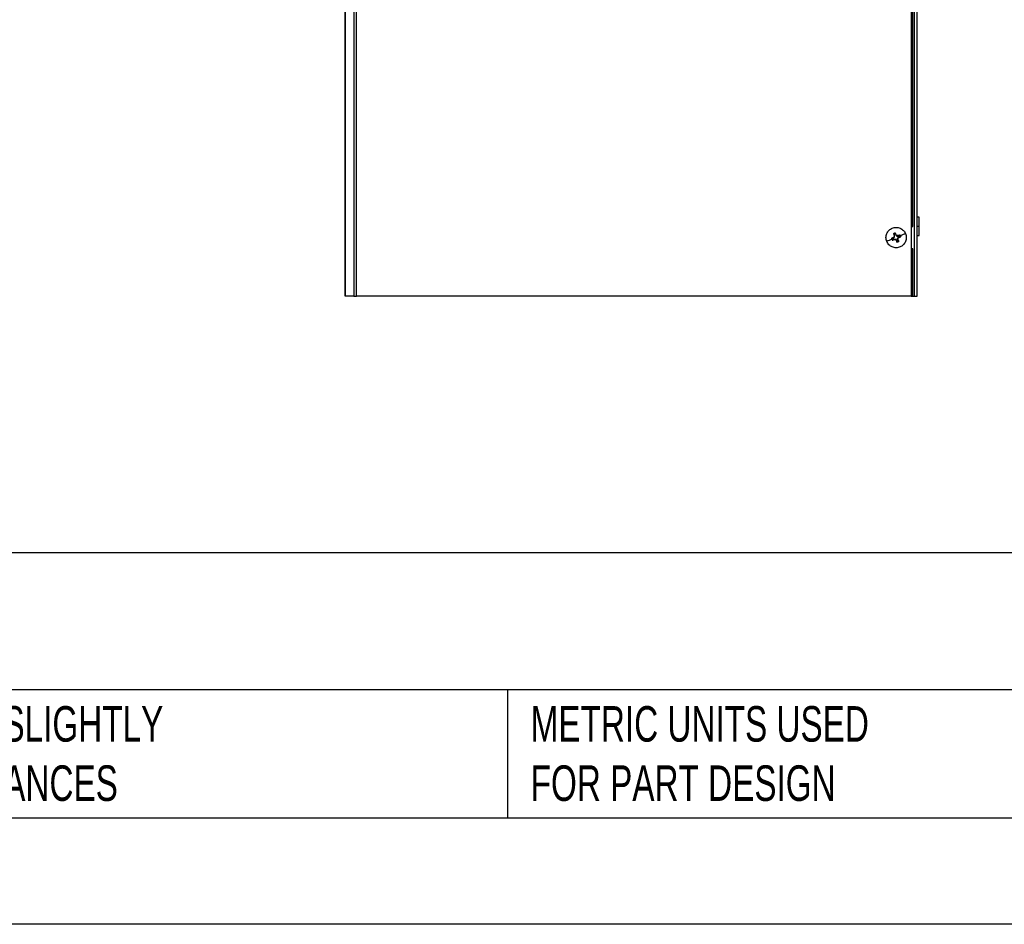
# Model space of a CAD drawing. Header units: millimetres. Extents: x 0 to 3353, y 0 to 2591.
# Tile 2 of 32: x 917 to 1621, y 0 to 646. Entities that reach past the tile are written whole.
import ezdxf

# ---------------------------------------------------------------- set-up
doc = ezdxf.new("R2010")
doc.units = ezdxf.units.MM
doc.header["$LTSCALE"] = 12
doc.layers.add('TEXT', color=140, linetype='Continuous', lineweight=25)
doc.styles.add('SLDTEXTSTYLE0', font='TXT', dxfattribs={"width": 0.7})

msp = doc.modelspace()

# ---------------------------------------------------------------- linework, layer by layer
for p, q in [((1556.22, 1896.51), (1556.22, 448.8)), ((1558.43, 448.8), (1558.43, 1896.55)), ((1149.58, 1877.85), (1149.58, 448.8)), ((1149.65, 448.8), (1149.65, 1877.85)), ((1155.9, 1878.23), (1155.9, 448.8)), ((1157.76, 448.8), (1157.76, 1878.26)), ((1554.23, 944.8), (1554.23, 498.8)), ((1555.43, 498.8), (1555.43, 944.8)), ((1559.93, 505.3), (1558.43, 505.3)), ((1542.01, 493.02), (1541.54, 493.55)), ((1542.35, 492.19), (1542.01, 493.02)), ((1542.15, 493.89), (1542.42, 493.24)), ((1542.83, 494.09), (1542.87, 493.38)), ((1542.87, 493.38), (1543.21, 492.55)), ((1543.21, 492.55), (1543.44, 492.7)), ((1545.64, 492.23), (1546.18, 492.69)), ((1554.23, 498.8), (1554.23, 482.8)), ((1559.93, 498.8), (1558.43, 498.8)), ((1540.15, 490.2), (1540.86, 490.25)), ((1541.21, 489.38), (1540.68, 488.91)), ((1540.86, 490.25), (1541.68, 490.59)), ((1541.21, 489.38), (1542.04, 489.73)), ((1541.68, 490.59), (1541.53, 490.82)), ((1541.68, 490.59), (1542.35, 491.25)), ((1542.04, 489.73), (1542.09, 489.46)), ((1542.04, 489.73), (1542.98, 489.73)), ((1542.35, 492.19), (1542.08, 492.14)), ((1542.35, 491.25), (1542.08, 491.37)), ((1542.35, 491.25), (1542.35, 492.19)), ((1542.98, 489.73), (1542.87, 489.45)), ((1542.98, 489.73), (1543.64, 489.06)), ((1543.21, 492.55), (1543.88, 491.88)), ((1543.64, 489.06), (1543.42, 488.91)), ((1543.64, 489.06), (1543.99, 488.23)), ((1543.88, 491.88), (1543.99, 492.16)), ((1543.88, 491.88), (1544.81, 491.88)), ((1544.03, 487.52), (1543.99, 488.23)), ((1544.51, 490.36), (1545.17, 491.02)), ((1544.51, 490.36), (1544.78, 490.24)), ((1544.51, 489.42), (1544.51, 490.36)), ((1544.51, 489.42), (1544.77, 489.47)), ((1544.85, 488.59), (1544.51, 489.42)), ((1544.81, 491.88), (1544.76, 492.15)), ((1544.81, 491.88), (1545.64, 492.23)), ((1544.85, 488.59), (1545.32, 488.05)), ((1545.17, 491.02), (1546, 491.36)), ((1545.17, 491.02), (1545.32, 490.79)), ((1546.71, 491.41), (1546, 491.36)), ((1558.43, 492.3), (1559.93, 492.3)), ((1554.23, 482.8), (1554.23, 448.8)), ((1555.43, 448.8), (1555.43, 482.8)), ((1155.9, 448.8), (1149.65, 448.8)), ((1554.23, 448.8), (1157.76, 448.8)), ((1555.43, 448.8), (1556.22, 448.8))]:
    msp.add_line(p, q)
at = {"color": 7, "linetype": 'Continuous'}
msp.add_line((3352.83, 0.03), (0.03, 0.03), dxfattribs=at)
for points, knots in [([(1559.93, 498.8), (1559.93, 499.66), (1559.93, 500.51), (1559.93, 502.08), (1559.93, 502.8), (1559.93, 504), (1559.93, 504.48), (1559.93, 505.14), (1559.93, 505.3), (1559.93, 505.3)], [0, 0, 0, 0, 0.25, 0.25, 0.5, 0.5, 0.75, 0.75, 1, 1, 1, 1]), ([(1536.7, 488.03), (1536.34, 488.91), (1536.15, 489.86), (1536.15, 491.76), (1536.34, 492.72), (1537.07, 494.47), (1537.61, 495.28), (1538.96, 496.63), (1539.77, 497.16), (1541.53, 497.89), (1542.48, 498.08), (1544.39, 498.08), (1545.34, 497.89), (1547.1, 497.16), (1547.9, 496.62), (1549.25, 495.27), (1549.79, 494.46), (1550.15, 493.58)], [0, 0, 0, 0, 0.125, 0.125, 0.25, 0.25, 0.375, 0.375, 0.5, 0.5, 0.625, 0.625, 0.75, 0.75, 0.875, 0.875, 1, 1, 1, 1]), ([(1550.15, 493.58), (1550.52, 492.7), (1550.7, 491.75), (1550.7, 489.85), (1550.51, 488.89), (1549.78, 487.14), (1549.24, 486.33), (1547.89, 484.98), (1547.09, 484.44), (1545.33, 483.72), (1544.37, 483.53), (1542.47, 483.53), (1541.52, 483.72), (1539.76, 484.45), (1538.95, 484.99), (1537.61, 486.34), (1537.07, 487.15), (1536.7, 488.03)], [0, 0, 0, 0, 0.125, 0.125, 0.25, 0.25, 0.375, 0.375, 0.5, 0.5, 0.625, 0.625, 0.75, 0.75, 0.875, 0.875, 1, 1, 1, 1]), ([(1541.54, 493.55), (1541.57, 493.46), (1541.64, 493.28), (1541.75, 493), (1541.86, 492.71), (1541.97, 492.43), (1542.05, 492.24), (1542.08, 492.14)], [0, 0, 0, 0, 0.200224, 0.400112, 0.599888, 0.799776, 1, 1, 1, 1]), ([(1542.42, 493.24), (1542.37, 493.22), (1542.28, 493.18), (1542.14, 493.1), (1542.05, 493.05), (1542.01, 493.02)], [0, 0, 0, 0, 0.3335301, 0.6664699, 1, 1, 1, 1]), ([(1542.87, 493.38), (1542.82, 493.37), (1542.72, 493.34), (1542.57, 493.29), (1542.47, 493.26), (1542.42, 493.24)], [0, 0, 0, 0, 0.3335301, 0.6664699, 1, 1, 1, 1]), ([(1543.44, 492.7), (1543.4, 492.79), (1543.32, 492.98), (1543.19, 493.26), (1543.07, 493.54), (1542.95, 493.82), (1542.87, 494), (1542.83, 494.09)], [0, 0, 0, 0, 0.200224, 0.400112, 0.599888, 0.799776, 1, 1, 1, 1]), ([(1546.18, 492.69), (1546.08, 492.66), (1545.9, 492.59), (1545.62, 492.48), (1545.34, 492.37), (1545.05, 492.26), (1544.86, 492.19), (1544.76, 492.15)], [0, 0, 0, 0, 0.200224, 0.400112, 0.599888, 0.799776, 1, 1, 1, 1]), ([(1550.15, 493.58), (1549.68, 493.39), (1549.13, 493.16), (1547.9, 492.65), (1547.22, 492.37), (1546.51, 492.08)], [0, 0, 0, 0, 0.5, 0.5, 1, 1, 1, 1]), ([(1554.23, 498.8), (1554.39, 498.8), (1554.55, 498.8), (1554.84, 498.8), (1554.97, 498.8), (1555.19, 498.8), (1555.28, 498.8), (1555.4, 498.8), (1555.43, 498.8), (1555.43, 498.8)], [0, 0, 0, 0, 0.25, 0.25, 0.5, 0.5, 0.75, 0.75, 1, 1, 1, 1]), ([(1559.93, 492.3), (1559.93, 492.3), (1559.93, 492.47), (1559.93, 493.13), (1559.93, 493.61), (1559.93, 494.81), (1559.93, 495.53), (1559.93, 497.1), (1559.93, 497.95), (1559.93, 498.8)], [0, 0, 0, 0, 0.25, 0.25, 0.5, 0.5, 0.75, 0.75, 1, 1, 1, 1]), ([(1540.34, 489.53), (1539.64, 489.24), (1538.96, 488.96), (1537.73, 488.45), (1537.17, 488.22), (1536.7, 488.03)], [0, 0, 0, 0, 0.5, 0.5, 1, 1, 1, 1]), ([(1541.53, 490.82), (1541.44, 490.77), (1541.25, 490.69), (1540.97, 490.57), (1540.69, 490.45), (1540.42, 490.32), (1540.24, 490.24), (1540.15, 490.2)], [0, 0, 0, 0, 0.200224, 0.400112, 0.599888, 0.799776, 1, 1, 1, 1]), ([(1540.68, 488.91), (1540.77, 488.95), (1540.96, 489.02), (1541.24, 489.13), (1541.52, 489.24), (1541.81, 489.35), (1542, 489.42), (1542.09, 489.46)], [0, 0, 0, 0, 0.200224, 0.400112, 0.599888, 0.799776, 1, 1, 1, 1]), ([(1540.86, 490.25), (1540.87, 490.2), (1540.89, 490.09), (1540.94, 489.94), (1540.99, 489.8), (1541.06, 489.66), (1541.13, 489.52), (1541.18, 489.43), (1541.21, 489.38)], [0, 0, 0, 0, 0.167657, 0.334127, 0.5, 0.665873, 0.832343, 1, 1, 1, 1]), ([(1543.42, 488.91), (1543.46, 488.82), (1543.54, 488.63), (1543.66, 488.35), (1543.79, 488.07), (1543.91, 487.79), (1543.99, 487.61), (1544.03, 487.52)], [0, 0, 0, 0, 0.200224, 0.400112, 0.599888, 0.799776, 1, 1, 1, 1]), ([(1543.99, 488.23), (1544.04, 488.24), (1544.14, 488.27), (1544.29, 488.32), (1544.43, 488.37), (1544.58, 488.43), (1544.71, 488.51), (1544.8, 488.56), (1544.85, 488.59)], [0, 0, 0, 0, 0.167657, 0.334127, 0.5, 0.665873, 0.832343, 1, 1, 1, 1]), ([(1545.32, 488.05), (1545.28, 488.15), (1545.21, 488.33), (1545.11, 488.61), (1545, 488.9), (1544.89, 489.18), (1544.81, 489.37), (1544.77, 489.47)], [0, 0, 0, 0, 0.2002236, 0.4001119, 0.5998882, 0.7997764, 1, 1, 1, 1]), ([(1545.32, 490.79), (1545.42, 490.84), (1545.61, 490.92), (1545.89, 491.04), (1546.16, 491.16), (1546.44, 491.28), (1546.62, 491.37), (1546.71, 491.41)], [0, 0, 0, 0, 0.200224, 0.400112, 0.599888, 0.799776, 1, 1, 1, 1]), ([(1546, 491.36), (1545.99, 491.41), (1545.96, 491.52), (1545.92, 491.66), (1545.86, 491.81), (1545.8, 491.95), (1545.73, 492.09), (1545.67, 492.18), (1545.64, 492.23)], [0, 0, 0, 0, 0.1676566, 0.3341265, 0.5, 0.6658735, 0.8323434, 1, 1, 1, 1]), ([(1555.43, 482.8), (1555.43, 482.8), (1555.4, 482.8), (1555.28, 482.8), (1555.19, 482.8), (1554.97, 482.8), (1554.84, 482.8), (1554.55, 482.8), (1554.39, 482.8), (1554.23, 482.8)], [0, 0, 0, 0, 0.25, 0.25, 0.5, 0.5, 0.75, 0.75, 1, 1, 1, 1]), ([(1155.9, 448.8), (1156.01, 448.8), (1156.25, 448.8), (1156.92, 448.8), (1157.34, 448.8), (1157.76, 448.8)], [0, 0, 0, 0, 0.5, 0.5, 1, 1, 1, 1]), ([(1554.23, 448.8), (1554.39, 448.8), (1554.55, 448.8), (1554.84, 448.8), (1554.97, 448.8), (1555.19, 448.8), (1555.28, 448.8), (1555.4, 448.8), (1555.43, 448.8), (1555.43, 448.8)], [0, 0, 0, 0, 0.25, 0.25, 0.5, 0.5, 0.75, 0.75, 1, 1, 1, 1]), ([(1554.63, 448.8), (1554.65, 448.8), (1554.72, 448.8), (1554.76, 448.8), (1554.8, 448.8)], [0, 0, 0, 0, 0.314915, 1, 1, 1, 1]), ([(1556.22, 448.8), (1556.51, 448.8), (1556.8, 448.8), (1557.33, 448.8), (1557.58, 448.8), (1557.99, 448.8), (1558.15, 448.8), (1558.37, 448.8), (1558.43, 448.8), (1558.43, 448.8)], [0, 0, 0, 0, 0.25, 0.25, 0.5, 0.5, 0.75, 0.75, 1, 1, 1, 1])]:
    msp.add_open_spline(points, degree=3, knots=knots)
for points in [[(1542.15, 493.89), (1541.94, 493.8), (1541.73, 493.69), (1541.54, 493.55)], [(1542.83, 494.09), (1542.6, 494.04), (1542.37, 493.98), (1542.15, 493.89)], [(1543.99, 492.16), (1543.81, 492.34), (1543.62, 492.52), (1543.44, 492.7)], [(1546.51, 492.08), (1546.42, 492.29), (1546.31, 492.5), (1546.18, 492.69)], [(1540.15, 490.2), (1540.19, 489.97), (1540.25, 489.75), (1540.34, 489.53)], [(1540.34, 489.53), (1540.43, 489.31), (1540.55, 489.11), (1540.68, 488.91)], [(1542.08, 491.37), (1541.89, 491.18), (1541.71, 491), (1541.53, 490.82)], [(1542.08, 492.14), (1542.08, 491.88), (1542.08, 491.62), (1542.08, 491.37)], [(1542.09, 489.46), (1542.35, 489.46), (1542.61, 489.45), (1542.87, 489.45)], [(1542.87, 489.45), (1543.05, 489.27), (1543.23, 489.09), (1543.42, 488.91)], [(1544.76, 492.15), (1544.51, 492.15), (1544.25, 492.16), (1543.99, 492.16)], [(1544.03, 487.52), (1544.49, 487.61), (1544.93, 487.79), (1545.32, 488.05)], [(1544.77, 489.47), (1544.78, 489.73), (1544.78, 489.98), (1544.78, 490.24)], [(1544.78, 490.24), (1544.96, 490.43), (1545.14, 490.61), (1545.32, 490.79)], [(1546.51, 492.08), (1546.59, 491.88), (1546.66, 491.66), (1546.71, 491.41)]]:
    msp.add_open_spline(points, degree=3)
at = {"layer": 'TEXT'}
for p, q in [((3276.6, 265.51), (76.2, 265.51)), ((3276.6, 167.64), (76.2, 167.64)), ((1265.81, 167.64), (1265.81, 76.2)), ((76.2, 76.2), (3276.6, 76.2))]:
    msp.add_line(p, q, dxfattribs=at)

# ---------------------------------------------------------------- texts
at = {"layer": 'TEXT', "attachment_point": 1, "style": 'SLDTEXTSTYLE0'}
for s, insert, char_height in [('PFANNENBERG DTS AIR CONDITIONER', (95.59, 240.28), 44.45), ("PART DIMENSIONS MAY DIFFER SLIGHTLY ^JDUE TO MANUFACTURER'S VARIANCES", (526.95, 155.96), 25.4), ('METRIC UNITS USED ^JFOR PART DESIGN', (1282.24, 155.96), 25.4)]:
    msp.add_mtext(s, dxfattribs=dict(at, insert=insert, char_height=char_height))

doc.saveas('drawing.dxf')
